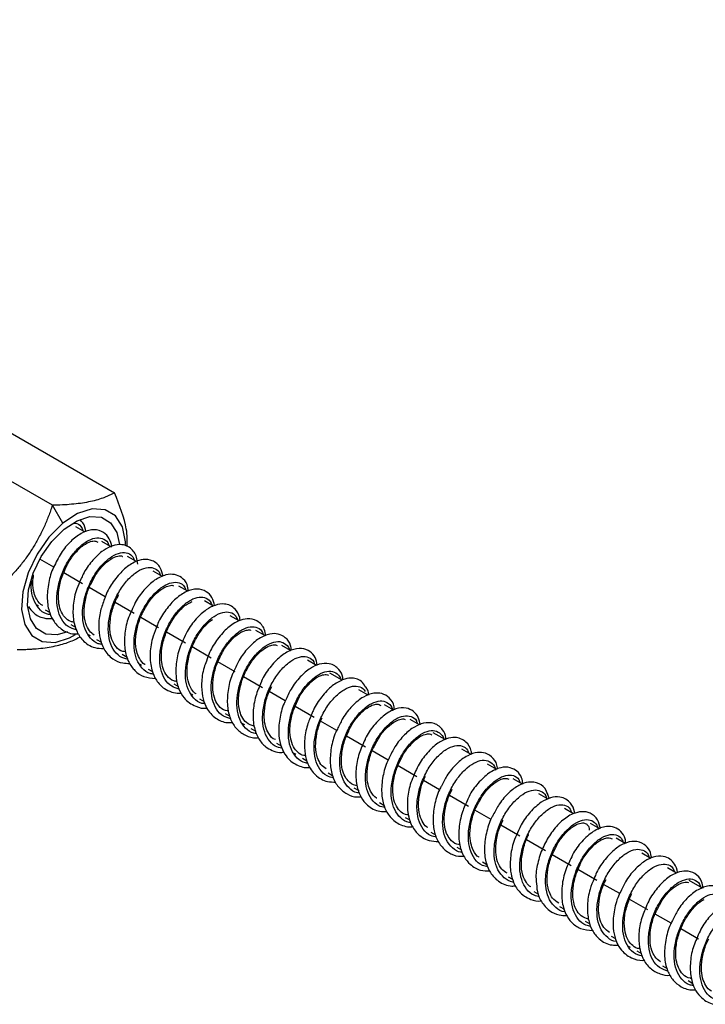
# Model space of a CAD drawing. Header units: millimetres. Extents: x 13 to 546, y 13 to 419.
# Tile 4 of 10: x 178 to 225, y 296 to 364. Entities that reach past the tile are written whole.
import ezdxf

# ---------------------------------------------------------------- set-up
doc = ezdxf.new("R2010")
doc.units = ezdxf.units.MM
doc.header["$LTSCALE"] = 2

msp = doc.modelspace()

# ---------------------------------------------------------------- linework, layer by layer
for p, q in [((127.717, 363.524), (184.103, 330.974)), ((179.835, 330.123), (123.449, 362.673)), ((180.551, 328.893), (179.835, 330.123)), ((182.093, 328.276), (181.451, 328.647)), ((183.827, 327.275), (183.218, 327.626)), ((185.613, 326.244), (184.986, 326.606)), ((179.92, 325.863), (178.963, 326.415)), ((181.907, 324.716), (180.606, 325.466)), ((187.398, 325.213), (186.754, 325.585)), ((183.462, 323.818), (182.359, 324.455)), ((189.147, 324.203), (188.522, 324.565)), ((178.757, 323.274), (178.883, 323.201)), ((185.443, 322.675), (184.141, 323.426)), ((190.91, 323.186), (190.289, 323.544)), ((179.335, 322.94), (179.637, 322.765)), ((187.133, 321.698), (185.909, 322.405)), ((192.667, 322.171), (192.057, 322.524)), ((181.103, 321.92), (181.42, 321.736)), ((182.295, 321.231), (182.418, 321.16)), ((188.978, 320.634), (187.674, 321.386)), ((194.472, 321.13), (193.825, 321.503)), ((182.87, 320.899), (183.195, 320.711)), ((190.746, 319.613), (189.43, 320.373)), ((196.206, 320.129), (195.593, 320.483)), ((184.638, 319.879), (184.977, 319.683)), ((185.832, 319.189), (185.954, 319.119)), ((192.388, 318.665), (191.206, 319.347)), ((197.988, 319.1), (197.361, 319.462)), ((186.406, 318.858), (186.72, 318.677)), ((199.742, 318.087), (198.906, 318.57)), ((188.174, 317.838), (188.488, 317.656)), ((194.281, 317.572), (192.966, 318.331)), ((189.368, 317.148), (189.489, 317.078)), ((195.841, 316.671), (194.734, 317.311)), ((201.541, 317.049), (200.896, 317.421)), ((189.941, 316.817), (190.266, 316.63)), ((203.297, 316.035), (202.664, 316.401)), ((191.709, 315.797), (192.035, 315.608)), ((197.817, 315.531), (196.52, 316.28)), ((192.904, 315.107), (193.025, 315.037)), ((199.374, 314.632), (198.269, 315.27)), ((205.066, 315.014), (204.432, 315.38)), ((193.477, 314.776), (193.806, 314.586)), ((206.821, 314.001), (206.013, 314.467)), ((195.245, 313.756), (195.555, 313.577)), ((201.352, 313.49), (200.037, 314.249)), ((196.439, 313.066), (196.561, 312.996)), ((202.905, 312.594), (201.805, 313.229)), ((208.604, 312.971), (207.967, 313.339)), ((197.012, 312.735), (197.328, 312.553)), ((210.383, 311.944), (209.735, 312.318)), ((198.78, 311.714), (199.086, 311.538)), ((204.888, 311.449), (203.587, 312.2)), ((206.436, 310.556), (205.34, 311.188)), ((212.139, 310.931), (211.503, 311.298)), ((200.548, 310.694), (200.887, 310.498)), ((213.898, 309.915), (213.27, 310.277)), ((202.316, 309.673), (202.618, 309.499)), ((208.424, 309.408), (207.119, 310.161)), ((209.979, 308.51), (208.876, 309.147)), ((215.653, 308.902), (215.038, 309.257)), ((204.083, 308.653), (204.389, 308.476)), ((217.46, 307.859), (216.806, 308.236)), ((205.851, 307.632), (206.159, 307.455)), ((211.959, 307.367), (210.651, 308.122)), ((213.727, 306.346), (212.411, 307.106)), ((219.193, 306.859), (218.574, 307.216)), ((207.619, 306.612), (207.958, 306.416)), ((220.967, 305.834), (220.341, 306.195)), ((209.387, 305.591), (209.689, 305.417)), ((215.495, 305.326), (214.186, 306.081)), ((217.262, 304.305), (215.947, 305.065)), ((222.728, 304.818), (222.109, 305.175)), ((211.155, 304.571), (211.463, 304.393)), ((224.525, 303.78), (223.599, 304.315)), ((212.922, 303.55), (213.253, 303.359)), ((218.822, 303.405), (217.717, 304.043)), ((220.746, 302.294), (219.482, 303.024)), ((214.69, 302.53), (215.032, 302.332)), ((216.458, 301.509), (216.78, 301.324)), ((222.352, 301.367), (221.253, 302.002)), ((224.232, 300.282), (223.018, 300.983)), ((218.226, 300.489), (218.525, 300.316)), ((219.413, 299.804), (219.542, 299.729)), ((219.993, 299.468), (220.321, 299.279)), ((221.761, 298.448), (222.083, 298.262)), ((223.529, 297.427), (223.86, 297.236))]:
    msp.add_line(p, q)
at = {"flags": 128}
for points in [[(184.862, 327.413), (184.856, 327.603), (184.646, 328.633), (184.164, 329.39), (183.45, 329.814), (182.56, 329.871), (181.567, 329.555), (180.551, 328.893)], [(180.636, 328.477), (181.534, 329.062), (182.413, 329.342), (183.2, 329.292), (183.833, 328.916), (184.259, 328.246), (184.438, 327.432)], [(180.551, 328.893), (179.595, 327.938), (178.776, 326.767), (178.16, 325.476), (177.798, 324.168), (177.718, 322.951), (177.928, 321.921), (178.409, 321.164), (179.124, 320.74), (180.014, 320.683), (181.007, 320.999), (181.421, 321.228)], [(180.87, 321.415), (180.161, 321.213), (179.373, 321.263), (178.741, 321.638), (178.315, 322.308), (178.13, 323.219), (178.2, 324.296), (178.52, 325.453), (179.065, 326.596), (179.79, 327.632), (180.636, 328.477)]]:
    msp.add_lwpolyline(points, dxfattribs=at)
for points, knots in [([(184.103, 330.974), (184.039, 330.941), (183.915, 330.875), (183.718, 330.783), (183.515, 330.697), (183.229, 330.589), (182.843, 330.465), (182.327, 330.344), (181.763, 330.249), (181.157, 330.184), (180.513, 330.14), (180.064, 330.129), (179.835, 330.123)], [0, 0, 0, 0, 0.064443, 0.127305, 0.188926, 0.249698, 0.375404, 0.499071, 0.623482, 0.74971, 0.872299, 1, 1, 1, 1]), ([(184.98, 327.277), (184.983, 327.67), (184.991, 328.728), (184.446, 330.107), (184.103, 330.974)], [0, 0, 0, 0, 0.370709, 1, 1, 1, 1]), ([(179.835, 330.123), (179.791, 329.995), (179.704, 329.741), (179.565, 329.366), (179.419, 329.002), (179.209, 328.518), (178.92, 327.922), (178.52, 327.226), (178.074, 326.556), (177.583, 325.921), (177.055, 325.309), (176.682, 324.926), (176.491, 324.731)], [0, 0, 0, 0, 0.064443, 0.127305, 0.188926, 0.249698, 0.375404, 0.499071, 0.623482, 0.74971, 0.872299, 1, 1, 1, 1]), ([(181.338, 328.888), (181.355, 328.889), (181.548, 328.906), (181.78, 328.738), (181.89, 328.47), (181.932, 328.369)], [0, 0, 0, 0, 0.055878, 0.643091, 1, 1, 1, 1]), ([(182.133, 328.29), (182.092, 328.514), (182.031, 328.848), (181.799, 329.048), (181.723, 329.113)], [0, 0, 0, 0, 0.673511, 1, 1, 1, 1]), ([(183.89, 327.414), (183.829, 327.597), (183.701, 327.984), (183.201, 328.397), (182.519, 328.48), (181.792, 328.218), (181.073, 327.663), (180.403, 326.861), (180.077, 326.188), (179.916, 325.856)], [0, 0, 0, 0, 0.117823, 0.249462, 0.398316, 0.544732, 0.695456, 0.850053, 1, 1, 1, 1]), ([(181.472, 321.551), (181.279, 321.612), (180.869, 321.743), (180.427, 322.267), (180.161, 322.996), (180.108, 323.882), (180.27, 324.838), (180.617, 325.781), (181.115, 326.629), (181.703, 327.305), (182.323, 327.751), (182.91, 327.936), (183.382, 327.823), (183.662, 327.601), (183.712, 327.37), (183.719, 327.337)], [0, 0, 0, 0, 0.074238, 0.157505, 0.240019, 0.32323, 0.405808, 0.488953, 0.571605, 0.654676, 0.737411, 0.820397, 0.903224, 0.986118, 1, 1, 1, 1]), ([(180.717, 325.715), (180.769, 325.839), (180.942, 326.254), (181.391, 326.857), (181.95, 327.401), (182.452, 327.647), (182.79, 327.683), (182.9, 327.613), (182.96, 327.574)], [0, 0, 0, 0, 0.082702, 0.276976, 0.485035, 0.673259, 0.820971, 1, 1, 1, 1]), ([(185.696, 326.068), (185.677, 326.237), (185.628, 326.677), (185.298, 327.147), (184.83, 327.386), (184.363, 327.438), (183.829, 327.312), (183.186, 326.945), (182.533, 326.294), (182.029, 325.608), (181.843, 325.15), (181.796, 325.034)], [0, 0, 0, 0, 0.094177, 0.245266, 0.338378, 0.417677, 0.532756, 0.655714, 0.80504, 0.95068, 1, 1, 1, 1]), ([(183.902, 327.232), (183.907, 327.293), (183.913, 327.36), (183.891, 327.41), (183.89, 327.414)], [0, 0, 0, 0, 0.92374, 1, 1, 1, 1]), ([(183.258, 320.549), (183.166, 320.56), (182.841, 320.6), (182.417, 320.952), (182.038, 321.569), (181.878, 322.389), (181.926, 323.317), (182.185, 324.278), (182.606, 325.185), (183.159, 325.958), (183.766, 326.531), (184.384, 326.854), (184.917, 326.895), (185.31, 326.715), (185.424, 326.437), (185.469, 326.327)], [0, 0, 0, 0, 0.0330054, 0.1156381, 0.1991412, 0.2817308, 0.3652704, 0.4478267, 0.5313935, 0.6139262, 0.6975109, 0.7800298, 0.863623, 0.9461378, 1, 1, 1, 1]), ([(182.485, 324.725), (182.61, 324.969), (182.879, 325.494), (183.424, 326.125), (183.981, 326.542), (184.412, 326.659), (184.588, 326.647), (184.64, 326.607), (184.645, 326.604)], [0, 0, 0, 0, 0.18604, 0.39954, 0.624124, 0.829244, 0.984264, 1, 1, 1, 1]), ([(179.916, 325.856), (179.915, 325.854), (179.744, 325.532), (179.552, 324.77), (179.43, 323.685), (179.586, 322.775), (179.942, 322.043), (180.535, 321.481), (181.169, 321.232), (181.574, 321.281), (181.629, 321.288)], [0, 0, 0, 0, 0.00092, 0.162181, 0.335059, 0.502288, 0.625032, 0.779925, 0.970017, 1, 1, 1, 1]), ([(187.442, 325.235), (187.394, 325.441), (187.315, 325.78), (187.022, 326.124), (186.63, 326.369), (186.084, 326.429), (185.415, 326.219), (184.694, 325.716), (184.02, 324.903), (183.577, 324.187), (183.441, 323.759), (183.415, 323.678)], [0, 0, 0, 0, 0.118945, 0.195382, 0.273638, 0.398531, 0.520738, 0.674498, 0.824621, 0.966631, 1, 1, 1, 1]), ([(185.029, 319.506), (184.836, 319.564), (184.425, 319.688), (183.978, 320.2), (183.703, 320.922), (183.642, 321.804), (183.795, 322.758), (184.135, 323.704), (184.628, 324.557), (185.214, 325.241), (185.834, 325.697), (186.424, 325.893), (186.901, 325.792), (187.189, 325.572), (187.242, 325.337), (187.251, 325.298)], [0, 0, 0, 0, 0.073371, 0.156437, 0.238852, 0.321854, 0.40434, 0.487269, 0.569837, 0.652684, 0.735342, 0.818098, 0.900853, 0.983512, 1, 1, 1, 1]), ([(179.183, 323.222), (179.181, 323.222), (178.988, 323.281), (178.779, 323.575), (178.541, 324.119), (178.444, 324.711), (178.514, 325.164), (178.542, 325.348)], [0, 0, 0, 0, 0.002846, 0.331146, 0.549244, 0.81732, 1, 1, 1, 1]), ([(181.324, 322.08), (181.248, 322.092), (180.989, 322.134), (180.671, 322.387), (180.379, 322.857), (180.233, 323.514), (180.251, 324.314), (180.423, 325.101), (180.639, 325.552), (180.717, 325.715)], [0, 0, 0, 0, 0.07164, 0.24209, 0.407382, 0.551077, 0.719635, 0.898567, 1, 1, 1, 1]), ([(189.183, 324.204), (189.161, 324.367), (189.108, 324.754), (188.757, 325.161), (188.22, 325.4), (187.585, 325.361), (186.855, 325.016), (186.13, 324.33), (185.581, 323.593), (185.365, 323.075), (185.29, 322.893)], [0, 0, 0, 0, 0.09293, 0.220981, 0.332082, 0.457624, 0.616726, 0.774233, 0.920924, 1, 1, 1, 1]), ([(179.707, 322.594), (179.611, 322.607), (179.285, 322.652), (178.861, 323.013), (178.498, 323.642), (178.346, 324.32), (178.389, 324.785), (178.404, 324.941)], [0, 0, 0, 0, 0.105654, 0.360262, 0.617302, 0.871753, 1, 1, 1, 1]), ([(181.796, 325.034), (181.693, 324.813), (181.426, 324.241), (181.227, 323.24), (181.244, 322.269), (181.467, 321.455), (181.921, 320.747), (182.605, 320.298), (183.159, 320.273), (183.368, 320.264)], [0, 0, 0, 0, 0.1041921, 0.269508, 0.4353899, 0.5550964, 0.6999031, 0.8861477, 1, 1, 1, 1]), ([(182.707, 321.186), (182.593, 321.274), (182.352, 321.458), (182.088, 321.998), (181.974, 322.775), (182.098, 323.701), (182.295, 324.388), (182.468, 324.693), (182.485, 324.725)], [0, 0, 0, 0, 0.163728, 0.345703, 0.557497, 0.76893, 0.976277, 1, 1, 1, 1]), ([(186.795, 318.506), (186.71, 318.515), (186.393, 318.55), (185.972, 318.891), (185.584, 319.499), (185.416, 320.312), (185.456, 321.237), (185.707, 322.199), (186.122, 323.11), (186.671, 323.89), (187.277, 324.471), (187.895, 324.805), (188.433, 324.858), (188.837, 324.683), (188.958, 324.4), (189.008, 324.284)], [0, 0, 0, 0, 0.029872, 0.112406, 0.195877, 0.278377, 0.361877, 0.444351, 0.527871, 0.610329, 0.693859, 0.776312, 0.859843, 0.9423, 1, 1, 1, 1]), ([(186.172, 322.957), (186.259, 323.12), (186.495, 323.564), (186.974, 324.092), (187.477, 324.469), (187.903, 324.611), (188.097, 324.634), (188.161, 324.574), (188.162, 324.573)], [0, 0, 0, 0, 0.137841, 0.376126, 0.591191, 0.765529, 0.996234, 1, 1, 1, 1]), ([(184.871, 320.049), (184.805, 320.053), (184.53, 320.069), (184.244, 320.315), (183.939, 320.765), (183.768, 321.408), (183.78, 322.261), (183.997, 323.18), (184.262, 323.722), (184.39, 323.981)], [0, 0, 0, 0, 0.055622, 0.231506, 0.351933, 0.504478, 0.681479, 0.847335, 1, 1, 1, 1]), ([(190.978, 323.221), (190.929, 323.415), (190.831, 323.802), (190.402, 324.239), (189.76, 324.413), (189.042, 324.228), (188.294, 323.73), (187.623, 322.958), (187.153, 322.226), (186.999, 321.766), (186.963, 321.659)], [0, 0, 0, 0, 0.115643, 0.231243, 0.367193, 0.512196, 0.659403, 0.809547, 0.955421, 1, 1, 1, 1]), ([(188.539, 317.479), (188.363, 317.53), (187.968, 317.643), (187.529, 318.135), (187.245, 318.849), (187.176, 319.725), (187.321, 320.679), (187.654, 321.627), (188.141, 322.484), (188.725, 323.177), (189.345, 323.643), (189.937, 323.848), (190.423, 323.764), (190.735, 323.512), (190.797, 323.226), (190.816, 323.138)], [0, 0, 0, 0, 0.065608, 0.147508, 0.228875, 0.310704, 0.39215, 0.4739, 0.555434, 0.637095, 0.718725, 0.80029, 0.882012, 0.963486, 1, 1, 1, 1]), ([(178.178, 323.162), (178.295, 323.008), (178.571, 322.642), (179.157, 322.327), (179.636, 322.324), (179.841, 322.322)], [0, 0, 0, 0, 0.292533, 0.695791, 1, 1, 1, 1]), ([(183.415, 323.678), (183.314, 323.407), (183.08, 322.784), (182.979, 321.83), (183.07, 320.938), (183.371, 320.143), (183.916, 319.548), (184.564, 319.248), (184.985, 319.248), (185.148, 319.248)], [0, 0, 0, 0, 0.1292931, 0.2976636, 0.4433421, 0.5840658, 0.7598585, 0.9069311, 1, 1, 1, 1]), ([(188.405, 317.997), (188.328, 318.008), (188.045, 318.05), (187.716, 318.327), (187.429, 318.836), (187.3, 319.505), (187.329, 320.31), (187.565, 321.215), (187.968, 322.089), (188.501, 322.829), (189.033, 323.326), (189.324, 323.445), (189.437, 323.492)], [0, 0, 0, 0, 0.045104, 0.166382, 0.271112, 0.359146, 0.466911, 0.579683, 0.690711, 0.803193, 0.923222, 1, 1, 1, 1]), ([(192.732, 322.187), (192.725, 322.263), (192.697, 322.578), (192.457, 322.951), (192.061, 323.245), (191.585, 323.366), (191.022, 323.28), (190.363, 322.939), (189.706, 322.335), (189.145, 321.599), (188.912, 321.057), (188.826, 320.857)], [0, 0, 0, 0, 0.042866, 0.178126, 0.26929, 0.355587, 0.487485, 0.610971, 0.761395, 0.911956, 1, 1, 1, 1]), ([(185.29, 322.893), (185.213, 322.733), (184.972, 322.23), (184.777, 321.297), (184.766, 320.237), (185.017, 319.359), (185.481, 318.711), (186.117, 318.279), (186.649, 318.233), (186.925, 318.209)], [0, 0, 0, 0, 0.076784, 0.24099, 0.409073, 0.569221, 0.70725, 0.847887, 1, 1, 1, 1]), ([(186.202, 319.173), (186.2, 319.174), (186.021, 319.236), (185.829, 319.534), (185.595, 320.084), (185.515, 320.822), (185.645, 321.721), (185.889, 322.485), (186.109, 322.853), (186.172, 322.957)], [0, 0, 0, 0, 0.002327, 0.203596, 0.342082, 0.525222, 0.729438, 0.923322, 1, 1, 1, 1]), ([(190.319, 316.465), (190.247, 316.472), (189.942, 316.502), (189.527, 316.831), (189.131, 317.428), (188.954, 318.236), (188.985, 319.158), (189.229, 320.12), (189.638, 321.034), (190.183, 321.821), (190.788, 322.412), (191.407, 322.755), (191.951, 322.822), (192.392, 322.629), (192.534, 322.302), (192.604, 322.141)], [0, 0, 0, 0, 0.024895, 0.105951, 0.187981, 0.26901, 0.351061, 0.432074, 0.514136, 0.595141, 0.677206, 0.758214, 0.840271, 0.921291, 1, 1, 1, 1]), ([(189.724, 317.141), (189.722, 317.142), (189.582, 317.201), (189.375, 317.479), (189.121, 318.038), (189.052, 318.849), (189.2, 319.776), (189.537, 320.691), (190.017, 321.487), (190.483, 322.04), (190.75, 322.203), (190.837, 322.257)], [0, 0, 0, 0, 0.0023072, 0.1160873, 0.2427954, 0.3818239, 0.5215804, 0.6603395, 0.7941252, 0.933017, 1, 1, 1, 1]), ([(194.504, 321.143), (194.477, 321.302), (194.428, 321.593), (194.201, 321.932), (193.828, 322.247), (193.263, 322.36), (192.586, 322.182), (191.882, 321.736), (191.191, 320.968), (190.673, 320.152), (190.489, 319.604), (190.422, 319.403)], [0, 0, 0, 0, 0.086057, 0.158436, 0.238702, 0.374952, 0.487297, 0.632076, 0.780959, 0.919687, 1, 1, 1, 1]), ([(192.075, 315.442), (191.907, 315.487), (191.518, 315.592), (191.081, 316.07), (190.787, 316.775), (190.71, 317.648), (190.846, 318.599), (191.174, 319.549), (191.655, 320.412), (192.237, 321.112), (192.855, 321.588), (193.451, 321.805), (193.938, 321.728), (194.241, 321.513), (194.302, 321.271), (194.315, 321.22)], [0, 0, 0, 0, 0.0633772, 0.14675, 0.2297052, 0.3129985, 0.3960417, 0.4792463, 0.5623868, 0.645494, 0.7287292, 0.8117421, 0.8950628, 0.9779908, 1, 1, 1, 1]), ([(186.963, 321.659), (186.87, 321.422), (186.635, 320.827), (186.507, 319.816), (186.609, 318.835), (186.954, 318.041), (187.447, 317.522), (188.012, 317.267), (188.415, 317.167), (188.647, 317.198), (188.697, 317.205)], [0, 0, 0, 0, 0.1128943, 0.2845588, 0.4633997, 0.6056201, 0.7630355, 0.8722152, 0.9724815, 1, 1, 1, 1]), ([(191.438, 319.83), (191.478, 319.918), (191.652, 320.297), (192.094, 320.841), (192.662, 321.35), (193.159, 321.549), (193.386, 321.561), (193.45, 321.518), (193.452, 321.517)], [0, 0, 0, 0, 0.0707629, 0.3075416, 0.5471938, 0.7799903, 0.9955161, 1, 1, 1, 1]), ([(196.251, 320.151), (196.241, 320.262), (196.208, 320.621), (195.893, 321.027), (195.358, 321.306), (194.728, 321.295), (194.02, 320.994), (193.286, 320.349), (192.679, 319.557), (192.42, 318.962), (192.308, 318.705)], [0, 0, 0, 0, 0.061076, 0.197538, 0.313723, 0.431458, 0.584408, 0.742161, 0.888425, 1, 1, 1, 1]), ([(177.415, 320.19), (177.531, 320.193), (177.761, 320.198), (178.094, 320.211), (178.414, 320.229), (178.834, 320.261), (179.338, 320.317), (179.901, 320.409), (180.419, 320.532), (180.883, 320.678), (181.308, 320.849), (181.556, 320.976), (181.683, 321.041)], [0, 0, 0, 0, 0.064443, 0.127305, 0.188926, 0.249698, 0.375404, 0.499071, 0.623482, 0.74971, 0.872299, 1, 1, 1, 1]), ([(188.826, 320.857), (188.76, 320.723), (188.526, 320.249), (188.322, 319.331), (188.295, 318.315), (188.494, 317.487), (188.907, 316.752), (189.592, 316.279), (190.196, 316.122), (190.477, 316.167), (190.478, 316.167)], [0, 0, 0, 0, 0.064393, 0.228361, 0.400531, 0.531859, 0.662539, 0.84938, 0.999634, 1, 1, 1, 1]), ([(193.872, 314.419), (193.803, 314.425), (193.5, 314.45), (193.082, 314.77), (192.678, 315.359), (192.493, 316.16), (192.516, 317.078), (192.751, 318.041), (193.154, 318.958), (193.695, 319.752), (194.299, 320.352), (194.917, 320.704), (195.473, 320.791), (195.895, 320.575), (196.122, 320.317), (196.144, 320.096), (196.144, 320.092)], [0, 0, 0, 0, 0.023768, 0.104492, 0.186227, 0.266932, 0.34868, 0.429376, 0.511128, 0.591825, 0.673571, 0.754279, 0.836011, 0.916738, 0.998446, 1, 1, 1, 1]), ([(193.155, 318.744), (193.301, 319), (193.602, 319.533), (194.143, 320.101), (194.645, 320.436), (195.056, 320.537), (195.226, 320.543), (195.289, 320.465), (195.289, 320.465)], [0, 0, 0, 0, 0.201, 0.417713, 0.606166, 0.775084, 0.999773, 1, 1, 1, 1]), ([(191.949, 315.97), (191.873, 315.975), (191.586, 315.993), (191.288, 316.257), (190.978, 316.75), (190.826, 317.442), (190.876, 318.324), (191.095, 319.17), (191.338, 319.637), (191.438, 319.83)], [0, 0, 0, 0, 0.065194, 0.244973, 0.374153, 0.540449, 0.717108, 0.882997, 1, 1, 1, 1]), ([(198.04, 319.124), (198.001, 319.307), (197.921, 319.68), (197.539, 320.107), (196.937, 320.327), (196.231, 320.198), (195.465, 319.739), (194.779, 318.981), (194.33, 318.346), (194.19, 317.977), (194.183, 317.956)], [0, 0, 0, 0, 0.113379, 0.23021, 0.363739, 0.516796, 0.676672, 0.836417, 0.990904, 1, 1, 1, 1]), ([(195.614, 313.403), (195.453, 313.444), (195.07, 313.541), (194.632, 314.005), (194.33, 314.702), (194.245, 315.57), (194.372, 316.52), (194.693, 317.471), (195.168, 318.339), (195.748, 319.047), (196.366, 319.533), (196.965, 319.761), (197.456, 319.696), (197.768, 319.483), (197.833, 319.237), (197.848, 319.181)], [0, 0, 0, 0, 0.060443, 0.143768, 0.226813, 0.31005, 0.393192, 0.476333, 0.55957, 0.642616, 0.72594, 0.808899, 0.892301, 0.975183, 1, 1, 1, 1]), ([(190.422, 319.403), (190.362, 319.254), (190.164, 318.753), (190.058, 317.906), (190.111, 317.009), (190.374, 316.181), (190.91, 315.508), (191.607, 315.162), (192.07, 315.167), (192.233, 315.169)], [0, 0, 0, 0, 0.073966, 0.248516, 0.401231, 0.536868, 0.728634, 0.904583, 1, 1, 1, 1]), ([(199.804, 318.116), (199.801, 318.171), (199.783, 318.448), (199.584, 318.783), (199.247, 319.098), (198.781, 319.281), (198.198, 319.235), (197.52, 318.915), (196.857, 318.344), (196.245, 317.567), (195.969, 316.953), (195.846, 316.681)], [0, 0, 0, 0, 0.0304, 0.152851, 0.234427, 0.320881, 0.462549, 0.585275, 0.731242, 0.881029, 1, 1, 1, 1]), ([(192.308, 318.705), (192.267, 318.623), (192.059, 318.204), (191.872, 317.36), (191.822, 316.306), (192.034, 315.401), (192.466, 314.705), (193.087, 314.272), (193.624, 314.089), (193.94, 314.137), (193.982, 314.143)], [0, 0, 0, 0, 0.0404582, 0.2072184, 0.374956, 0.5361746, 0.6844643, 0.8272456, 0.977099, 1, 1, 1, 1]), ([(193.704, 314.92), (193.514, 314.982), (193.166, 315.097), (192.844, 315.534), (192.642, 316.122), (192.589, 316.897), (192.769, 317.81), (192.982, 318.464), (193.148, 318.733), (193.155, 318.744)], [0, 0, 0, 0, 0.1900169, 0.3485595, 0.4733008, 0.6459915, 0.8230016, 0.9924392, 1, 1, 1, 1]), ([(197.377, 312.379), (197.327, 312.383), (197.043, 312.404), (196.639, 312.712), (196.225, 313.289), (196.032, 314.084), (196.046, 314.999), (196.274, 315.961), (196.67, 316.882), (197.207, 317.682), (197.809, 318.291), (198.428, 318.654), (198.988, 318.751), (199.416, 318.547), (199.65, 318.289), (199.675, 318.061), (199.676, 318.049)], [0, 0, 0, 0, 0.017097, 0.098104, 0.180154, 0.261151, 0.343206, 0.424202, 0.506253, 0.587258, 0.669296, 0.75032, 0.832335, 0.913387, 0.995371, 1, 1, 1, 1]), ([(196.695, 316.709), (196.701, 316.725), (196.822, 317.026), (197.202, 317.54), (197.756, 318.14), (198.289, 318.444), (198.652, 318.5), (198.766, 318.45), (198.818, 318.427)], [0, 0, 0, 0, 0.011145, 0.221534, 0.444259, 0.66874, 0.84861, 1, 1, 1, 1]), ([(194.183, 317.956), (194.047, 317.637), (193.761, 316.968), (193.581, 315.868), (193.655, 314.852), (193.972, 314.048), (194.421, 313.529), (194.926, 313.241), (195.356, 313.098), (195.65, 313.128), (195.754, 313.138)], [0, 0, 0, 0, 0.145555, 0.305359, 0.476441, 0.619163, 0.753588, 0.846681, 0.945468, 1, 1, 1, 1]), ([(201.34, 317.639), (201.264, 317.775), (201.116, 318.035), (200.728, 318.197), (200.289, 318.254), (199.733, 318.131), (199.04, 317.726), (198.348, 316.992), (197.863, 316.295), (197.702, 315.865), (197.67, 315.78)], [0, 0, 0, 0, 0.11001, 0.211052, 0.296068, 0.432029, 0.60179, 0.786647, 0.957861, 1, 1, 1, 1]), ([(199.158, 311.362), (199.002, 311.399), (198.623, 311.489), (198.184, 311.941), (197.874, 312.629), (197.78, 313.492), (197.898, 314.44), (198.213, 315.393), (198.682, 316.266), (199.26, 316.982), (199.876, 317.477), (200.479, 317.718), (200.969, 317.656), (201.265, 317.494), (201.325, 317.309), (201.327, 317.303)], [0, 0, 0, 0, 0.059571, 0.144915, 0.230128, 0.315375, 0.400688, 0.485835, 0.571239, 0.656296, 0.741781, 0.826758, 0.912315, 0.997221, 1, 1, 1, 1]), ([(195.158, 314), (195.157, 314.001), (194.953, 314.056), (194.717, 314.345), (194.462, 314.883), (194.362, 315.566), (194.433, 316.387), (194.634, 317.14), (194.844, 317.534), (194.906, 317.652)], [0, 0, 0, 0, 0.000526, 0.221174, 0.381224, 0.534587, 0.724731, 0.917669, 1, 1, 1, 1]), ([(203.334, 316.055), (203.331, 316.127), (203.314, 316.464), (203.032, 316.882), (202.5, 317.21), (201.871, 317.226), (201.182, 316.966), (200.445, 316.362), (199.834, 315.606), (199.569, 315.037), (199.461, 314.805)], [0, 0, 0, 0, 0.0395785, 0.1859969, 0.3139041, 0.4306732, 0.5806897, 0.7439739, 0.8955299, 1, 1, 1, 1]), ([(201.575, 317.062), (201.564, 317.183), (201.544, 317.416), (201.406, 317.567), (201.34, 317.639)], [0, 0, 0, 0, 0.519463, 1, 1, 1, 1]), ([(195.846, 316.681), (195.815, 316.62), (195.615, 316.226), (195.417, 315.383), (195.354, 314.338), (195.534, 313.489), (195.919, 312.75), (196.57, 312.231), (197.202, 312.044), (197.532, 312.09), (197.557, 312.094)], [0, 0, 0, 0, 0.03024, 0.194534, 0.370658, 0.514072, 0.637772, 0.821081, 0.986286, 1, 1, 1, 1]), ([(197.233, 312.895), (197.193, 312.898), (196.982, 312.909), (196.703, 313.101), (196.371, 313.487), (196.165, 314.118), (196.137, 314.944), (196.312, 315.86), (196.57, 316.432), (196.695, 316.709)], [0, 0, 0, 0, 0.03436, 0.180756, 0.330942, 0.490998, 0.661698, 0.835779, 1, 1, 1, 1]), ([(200.947, 310.331), (200.894, 310.334), (200.605, 310.351), (200.194, 310.652), (199.773, 311.22), (199.571, 312.009), (199.577, 312.92), (199.797, 313.882), (200.187, 314.806), (200.72, 315.612), (201.32, 316.23), (201.94, 316.603), (202.503, 316.712), (202.939, 316.52), (203.18, 316.256), (203.207, 316.015), (203.21, 315.988)], [0, 0, 0, 0, 0.017878, 0.098375, 0.179922, 0.260416, 0.34196, 0.422462, 0.503995, 0.584513, 0.666025, 0.746569, 0.828052, 0.908632, 0.990077, 1, 1, 1, 1]), ([(200.239, 314.675), (200.253, 314.71), (200.389, 315.036), (200.78, 315.556), (201.311, 316.106), (201.814, 316.393), (202.201, 316.47), (202.332, 316.393), (202.403, 316.351)], [0, 0, 0, 0, 0.023998, 0.226934, 0.432627, 0.609833, 0.785657, 1, 1, 1, 1]), ([(197.67, 315.78), (197.559, 315.523), (197.296, 314.918), (197.133, 313.945), (197.165, 313.048), (197.387, 312.231), (197.874, 311.51), (198.593, 311.094), (199.121, 311.083), (199.314, 311.08)], [0, 0, 0, 0, 0.119761, 0.281928, 0.426858, 0.54386, 0.712626, 0.894643, 1, 1, 1, 1]), ([(205.103, 315.029), (205.073, 315.199), (205.011, 315.562), (204.667, 315.975), (204.107, 316.231), (203.42, 316.16), (202.644, 315.747), (201.935, 315.007), (201.473, 314.391), (201.328, 314.031), (201.323, 314.019)], [0, 0, 0, 0, 0.104794, 0.223428, 0.349421, 0.501477, 0.670109, 0.835671, 0.994224, 1, 1, 1, 1]), ([(202.689, 309.324), (202.543, 309.357), (202.172, 309.439), (201.737, 309.877), (201.417, 310.557), (201.315, 311.415), (201.425, 312.361), (201.733, 313.315), (202.196, 314.193), (202.771, 314.916), (203.387, 315.422), (203.991, 315.671), (204.492, 315.629), (204.82, 315.422), (204.894, 315.17), (204.914, 315.101)], [0, 0, 0, 0, 0.0542317, 0.1374546, 0.2207096, 0.3038344, 0.3871796, 0.4702147, 0.553641, 0.636596, 0.7200943, 0.8029787, 0.8865398, 0.9693634, 1, 1, 1, 1]), ([(198.658, 311.98), (198.528, 312.073), (198.281, 312.248), (198.012, 312.779), (197.886, 313.512), (197.985, 314.413), (198.173, 315.11), (198.349, 315.437), (198.381, 315.495)], [0, 0, 0, 0, 0.180719, 0.34303, 0.551107, 0.759245, 0.95714, 1, 1, 1, 1]), ([(201.971, 313.567), (202.077, 313.777), (202.331, 314.279), (202.857, 314.888), (203.398, 315.296), (203.84, 315.429), (204.023, 315.444), (204.083, 315.385), (204.084, 315.384)], [0, 0, 0, 0, 0.163539, 0.391746, 0.617986, 0.791786, 0.996523, 1, 1, 1, 1]), ([(206.881, 314.033), (206.879, 314.068), (206.87, 314.32), (206.7, 314.623), (206.413, 314.948), (205.974, 315.18), (205.38, 315.185), (204.685, 314.893), (204.011, 314.348), (203.394, 313.604), (203.105, 313.001), (202.98, 312.738)], [0, 0, 0, 0, 0.019632, 0.139152, 0.213977, 0.298989, 0.451129, 0.580673, 0.727188, 0.881236, 1, 1, 1, 1]), ([(199.461, 314.805), (199.409, 314.706), (199.182, 314.277), (198.967, 313.42), (198.885, 312.371), (199.058, 311.448), (199.455, 310.715), (200.055, 310.238), (200.612, 310.026), (200.956, 310.064), (201.039, 310.073)], [0, 0, 0, 0, 0.0484363, 0.2104176, 0.371698, 0.524787, 0.6734114, 0.8163015, 0.9557277, 1, 1, 1, 1]), ([(200.761, 310.851), (200.734, 310.852), (200.477, 310.865), (200.186, 311.094), (199.869, 311.538), (199.69, 312.16), (199.677, 312.974), (199.869, 313.883), (200.122, 314.425), (200.239, 314.675)], [0, 0, 0, 0, 0.02343, 0.220211, 0.360223, 0.496253, 0.676334, 0.851032, 1, 1, 1, 1]), ([(204.465, 308.288), (204.427, 308.29), (204.153, 308.304), (203.75, 308.594), (203.321, 309.151), (203.111, 309.933), (203.108, 310.841), (203.32, 311.803), (203.704, 312.73), (204.232, 313.542), (204.831, 314.169), (205.451, 314.553), (206.017, 314.672), (206.459, 314.492), (206.707, 314.231), (206.737, 313.988), (206.741, 313.958)], [0, 0, 0, 0, 0.012825, 0.093605, 0.17544, 0.256226, 0.338051, 0.418852, 0.500658, 0.581484, 0.663262, 0.744121, 0.825862, 0.906766, 0.98846, 1, 1, 1, 1]), ([(203.798, 312.673), (203.82, 312.723), (203.965, 313.058), (204.374, 313.586), (204.932, 314.137), (205.44, 314.385), (205.761, 314.413), (205.864, 314.354), (205.914, 314.326)], [0, 0, 0, 0, 0.036602, 0.244966, 0.467505, 0.681302, 0.845484, 1, 1, 1, 1]), ([(201.323, 314.019), (201.176, 313.694), (200.874, 313.029), (200.661, 311.922), (200.703, 310.879), (200.993, 310.05), (201.52, 309.401), (202.152, 309.033), (202.654, 309.058), (202.816, 309.065)], [0, 0, 0, 0, 0.146866, 0.301325, 0.468905, 0.617067, 0.741358, 0.91679, 1, 1, 1, 1]), ([(208.648, 312.985), (208.64, 313.064), (208.605, 313.405), (208.345, 313.802), (207.916, 314.084), (207.45, 314.178), (206.885, 314.08), (206.197, 313.708), (205.501, 313.017), (204.963, 312.263), (204.766, 311.756), (204.704, 311.598)], [0, 0, 0, 0, 0.043669, 0.190202, 0.282383, 0.364265, 0.484839, 0.622868, 0.783405, 0.932368, 1, 1, 1, 1]), ([(206.243, 307.28), (206.099, 307.309), (205.728, 307.386), (205.289, 307.813), (204.961, 308.485), (204.851, 309.337), (204.952, 310.281), (205.253, 311.237), (205.711, 312.119), (206.283, 312.85), (206.897, 313.365), (207.504, 313.625), (208.01, 313.595), (208.346, 313.392), (208.425, 313.135), (208.448, 313.061)], [0, 0, 0, 0, 0.053134, 0.136113, 0.219282, 0.30217, 0.385422, 0.468229, 0.551553, 0.634288, 0.717677, 0.80035, 0.883794, 0.966413, 1, 1, 1, 1]), ([(202.125, 309.98), (202.122, 309.982), (201.925, 310.052), (201.72, 310.37), (201.503, 310.931), (201.43, 311.625), (201.541, 312.466), (201.746, 313.169), (201.934, 313.502), (201.971, 313.567)], [0, 0, 0, 0, 0.003708, 0.233495, 0.380835, 0.547571, 0.750208, 0.951581, 1, 1, 1, 1]), ([(210.422, 311.962), (210.422, 311.994), (210.417, 312.3), (210.169, 312.724), (209.649, 313.109), (209.014, 313.154), (208.34, 312.93), (207.606, 312.372), (206.972, 311.624), (206.688, 311.047), (206.57, 310.808)], [0, 0, 0, 0, 0.0172814, 0.1676369, 0.3072703, 0.4250261, 0.5685513, 0.7342717, 0.8896251, 1, 1, 1, 1]), ([(202.98, 312.738), (202.944, 312.672), (202.734, 312.281), (202.514, 311.44), (202.416, 310.37), (202.575, 309.495), (202.933, 308.752), (203.546, 308.194), (204.194, 307.967), (204.572, 308.012), (204.621, 308.018)], [0, 0, 0, 0, 0.032674, 0.191786, 0.363257, 0.513802, 0.630837, 0.799566, 0.973591, 1, 1, 1, 1]), ([(204.308, 308.817), (204.235, 308.826), (203.996, 308.856), (203.694, 309.085), (203.383, 309.525), (203.215, 310.197), (203.228, 311.037), (203.428, 311.913), (203.683, 312.437), (203.798, 312.673)], [0, 0, 0, 0, 0.063641, 0.210407, 0.365099, 0.520383, 0.687388, 0.859291, 1, 1, 1, 1]), ([(208.024, 306.241), (207.987, 306.243), (207.712, 306.253), (207.307, 306.534), (206.87, 307.082), (206.651, 307.858), (206.639, 308.762), (206.843, 309.723), (207.221, 310.653), (207.745, 311.472), (208.342, 312.107), (208.962, 312.501), (209.532, 312.631), (209.981, 312.464), (210.237, 312.197), (210.271, 311.94), (210.277, 311.895)], [0, 0, 0, 0, 0.0124062, 0.0927527, 0.1741369, 0.2544969, 0.3358637, 0.4162466, 0.4975869, 0.5780023, 0.6593071, 0.7397644, 0.8210246, 0.9015333, 0.9827399, 1, 1, 1, 1]), ([(204.704, 311.598), (204.622, 311.417), (204.385, 310.893), (204.216, 309.986), (204.222, 309.08), (204.41, 308.28), (204.76, 307.669), (205.24, 307.265), (205.757, 307.02), (206.155, 307.001), (206.382, 306.989)], [0, 0, 0, 0, 0.086484, 0.2501747, 0.4021761, 0.515547, 0.67258, 0.7796335, 0.8739708, 1, 1, 1, 1]), ([(212.167, 310.94), (212.147, 311.092), (212.1, 311.447), (211.789, 311.846), (211.268, 312.126), (210.606, 312.111), (209.831, 311.752), (209.09, 311.033), (208.585, 310.376), (208.414, 309.96), (208.388, 309.897)], [0, 0, 0, 0, 0.090635, 0.211603, 0.328202, 0.470896, 0.642782, 0.811139, 0.971201, 1, 1, 1, 1]), ([(209.766, 305.243), (209.634, 305.269), (209.275, 305.338), (208.842, 305.75), (208.505, 306.413), (208.387, 307.26), (208.479, 308.202), (208.773, 309.159), (209.225, 310.045), (209.795, 310.783), (210.408, 311.309), (211.016, 311.579), (211.527, 311.561), (211.872, 311.361), (211.957, 311.101), (211.983, 311.021)], [0, 0, 0, 0, 0.04828, 0.131342, 0.214741, 0.29772, 0.381193, 0.464098, 0.547638, 0.630479, 0.714075, 0.796862, 0.880505, 0.963247, 1, 1, 1, 1]), ([(205.637, 307.952), (205.637, 307.952), (205.5, 308), (205.309, 308.269), (205.044, 308.8), (204.957, 309.592), (205.098, 310.5), (205.294, 311.166), (205.464, 311.46), (205.482, 311.491)], [0, 0, 0, 0, 0.000224, 0.166364, 0.345807, 0.563539, 0.77251, 0.975601, 1, 1, 1, 1]), ([(209.048, 309.517), (209.183, 309.764), (209.477, 310.303), (210.031, 310.904), (210.557, 311.251), (210.987, 311.369), (211.126, 311.309), (211.206, 311.275)], [0, 0, 0, 0, 0.188471, 0.410472, 0.615779, 0.776756, 1, 1, 1, 1]), ([(213.874, 310.216), (213.843, 310.317), (213.745, 310.646), (213.289, 311.037), (212.595, 311.134), (211.883, 310.885), (211.191, 310.374), (210.567, 309.668), (210.263, 309.079), (210.132, 308.826)], [0, 0, 0, 0, 0.070493, 0.227404, 0.397513, 0.546109, 0.703842, 0.872746, 1, 1, 1, 1]), ([(206.57, 310.808), (206.523, 310.723), (206.296, 310.314), (206.066, 309.475), (205.953, 308.432), (206.088, 307.501), (206.448, 306.732), (207.024, 306.21), (207.613, 305.962), (207.991, 305.987), (208.117, 305.995)], [0, 0, 0, 0, 0.041526, 0.200607, 0.35896, 0.505797, 0.652185, 0.79976, 0.933468, 1, 1, 1, 1]), ([(207.833, 306.783), (207.766, 306.79), (207.484, 306.816), (207.192, 307.078), (206.898, 307.553), (206.743, 308.207), (206.772, 309.06), (206.98, 309.916), (207.219, 310.391), (207.315, 310.584)], [0, 0, 0, 0, 0.058615, 0.249138, 0.37682, 0.526551, 0.70971, 0.88243, 1, 1, 1, 1]), ([(211.537, 304.197), (211.517, 304.198), (211.258, 304.206), (210.864, 304.478), (210.419, 305.014), (210.191, 305.783), (210.171, 306.683), (210.367, 307.644), (210.738, 308.577), (211.257, 309.401), (211.853, 310.045), (212.473, 310.45), (213.047, 310.591), (213.499, 310.433), (213.756, 310.188), (213.793, 309.954), (213.797, 309.927)], [0, 0, 0, 0, 0.006862, 0.088227, 0.170617, 0.252003, 0.334369, 0.415786, 0.498117, 0.579575, 0.661862, 0.743371, 0.825605, 0.907174, 0.989347, 1, 1, 1, 1]), ([(213.965, 309.947), (213.965, 309.953), (213.965, 310.06), (213.918, 310.14), (213.874, 310.216)], [0, 0, 0, 0, 0.052318, 1, 1, 1, 1]), ([(208.388, 309.897), (208.252, 309.61), (207.95, 308.968), (207.73, 307.856), (207.775, 306.768), (208.079, 305.945), (208.572, 305.349), (209.171, 304.981), (209.672, 304.978), (209.883, 304.977)], [0, 0, 0, 0, 0.131743, 0.294815, 0.472571, 0.624062, 0.73889, 0.889521, 1, 1, 1, 1]), ([(215.724, 308.919), (215.722, 308.957), (215.703, 309.232), (215.506, 309.591), (215.139, 309.93), (214.656, 310.099), (214.065, 310.036), (213.375, 309.7), (212.683, 309.065), (212.138, 308.355), (211.933, 307.874), (211.876, 307.741)], [0, 0, 0, 0, 0.021255, 0.156626, 0.250904, 0.347242, 0.484288, 0.617648, 0.783327, 0.9402, 1, 1, 1, 1]), ([(209.168, 305.917), (209.165, 305.918), (208.978, 305.99), (208.781, 306.309), (208.564, 306.882), (208.498, 307.626), (208.647, 308.518), (208.86, 309.203), (209.034, 309.493), (209.048, 309.517)], [0, 0, 0, 0, 0.003091, 0.227043, 0.375238, 0.559211, 0.775167, 0.981236, 1, 1, 1, 1]), ([(213.314, 303.2), (213.186, 303.223), (212.83, 303.286), (212.395, 303.687), (212.05, 304.341), (211.923, 305.183), (212.007, 306.122), (212.294, 307.08), (212.74, 307.971), (213.306, 308.717), (213.918, 309.251), (214.529, 309.532), (215.045, 309.526), (215.398, 309.33), (215.488, 309.066), (215.518, 308.98)], [0, 0, 0, 0, 0.046476, 0.129352, 0.212697, 0.295498, 0.378911, 0.461646, 0.545117, 0.627796, 0.711316, 0.793949, 0.877508, 0.960105, 1, 1, 1, 1]), ([(217.494, 307.871), (217.446, 308.083), (217.343, 308.543), (216.847, 308.975), (216.214, 309.086), (215.552, 308.914), (214.825, 308.436), (214.128, 307.651), (213.563, 306.689), (213.189, 305.628), (213.025, 304.665), (213.095, 304.131), (213.122, 303.924)], [0, 0, 0, 0, 0.091698, 0.198116, 0.285816, 0.378999, 0.49447, 0.606658, 0.712521, 0.821556, 0.930988, 1, 1, 1, 1]), ([(210.132, 308.826), (210.092, 308.756), (209.87, 308.373), (209.625, 307.539), (209.482, 306.449), (209.609, 305.532), (209.935, 304.779), (210.503, 304.181), (211.159, 303.898), (211.594, 303.937), (211.683, 303.945)], [0, 0, 0, 0, 0.034429, 0.188173, 0.352256, 0.509531, 0.624528, 0.774628, 0.953912, 1, 1, 1, 1]), ([(211.092, 304.806), (210.958, 304.889), (210.688, 305.059), (210.413, 305.56), (210.274, 306.254), (210.324, 307.1), (210.518, 307.882), (210.737, 308.31), (210.811, 308.454)], [0, 0, 0, 0, 0.171416, 0.347611, 0.518133, 0.706685, 0.900769, 1, 1, 1, 1]), ([(215.084, 302.151), (215.069, 302.151), (214.815, 302.156), (214.421, 302.42), (213.968, 302.946), (213.732, 303.709), (213.703, 304.604), (213.891, 305.564), (214.256, 306.5), (214.77, 307.33), (215.364, 307.982), (215.985, 308.398), (216.561, 308.549), (217.021, 308.405), (217.292, 308.141), (217.334, 307.875), (217.343, 307.817)], [0, 0, 0, 0, 0.0050138, 0.0855574, 0.1670791, 0.247652, 0.329141, 0.4097528, 0.4912002, 0.5718603, 0.653257, 0.7339749, 0.8153119, 0.8960969, 0.9773653, 1, 1, 1, 1]), ([(214.359, 306.439), (214.419, 306.571), (214.611, 306.995), (215.067, 307.568), (215.609, 308.055), (216.104, 308.28), (216.427, 308.282), (216.581, 308.167), (216.713, 308.003), (216.726, 307.817), (216.728, 307.775)], [0, 0, 0, 0, 0.073246, 0.23519, 0.394131, 0.537886, 0.691004, 0.844021, 0.964688, 1, 1, 1, 1]), ([(211.876, 307.741), (211.777, 307.539), (211.508, 306.989), (211.293, 306.007), (211.283, 305.034), (211.479, 304.205), (211.902, 303.457), (212.602, 303.011), (213.173, 302.861), (213.423, 302.901), (213.427, 302.901)], [0, 0, 0, 0, 0.0952288, 0.2591209, 0.4216389, 0.5384373, 0.684188, 0.8678907, 0.9978922, 1, 1, 1, 1]), ([(219.235, 306.868), (219.227, 306.973), (219.203, 307.304), (218.938, 307.683), (218.468, 308.002), (217.842, 308.061), (217.095, 307.793), (216.315, 307.135), (215.721, 306.392), (215.485, 305.86), (215.406, 305.68)], [0, 0, 0, 0, 0.0590125, 0.186828, 0.2959832, 0.4207058, 0.5888813, 0.7602429, 0.9190486, 1, 1, 1, 1]), ([(212.713, 303.868), (212.712, 303.868), (212.583, 303.916), (212.39, 304.171), (212.116, 304.701), (212.024, 305.529), (212.186, 306.492), (212.396, 307.171), (212.565, 307.451), (212.571, 307.46)], [0, 0, 0, 0, 0.0010859, 0.1561193, 0.3366687, 0.5639739, 0.7812543, 0.9929352, 1, 1, 1, 1]), ([(216.841, 301.162), (216.725, 301.181), (216.379, 301.237), (215.949, 301.624), (215.595, 302.269), (215.46, 303.106), (215.535, 304.042), (215.815, 305.002), (216.254, 305.897), (216.818, 306.649), (217.429, 307.194), (218.041, 307.485), (218.562, 307.491), (218.925, 307.298), (219.02, 307.031), (219.053, 306.939)], [0, 0, 0, 0, 0.0422345, 0.1251335, 0.208622, 0.2914537, 0.3750019, 0.4577759, 0.5413747, 0.6241007, 0.7077406, 0.7904284, 0.8741002, 0.9567595, 1, 1, 1, 1]), ([(216.103, 305.415), (216.105, 305.42), (216.219, 305.72), (216.598, 306.253), (217.144, 306.865), (217.67, 307.186), (218.09, 307.289), (218.227, 307.214), (218.309, 307.17)], [0, 0, 0, 0, 0.003375, 0.204715, 0.420202, 0.609306, 0.767154, 1, 1, 1, 1]), ([(221.023, 305.86), (220.988, 306.028), (220.908, 306.407), (220.501, 306.871), (219.839, 307.068), (219.124, 306.888), (218.404, 306.43), (217.741, 305.697), (217.264, 304.987), (217.102, 304.536), (217.065, 304.433)], [0, 0, 0, 0, 0.099653, 0.224933, 0.374881, 0.515627, 0.656937, 0.808649, 0.956588, 1, 1, 1, 1]), ([(214.648, 302.755), (214.491, 302.852), (214.226, 303.018), (213.954, 303.519), (213.807, 304.186), (213.857, 305.058), (214.062, 305.864), (214.282, 306.291), (214.359, 306.439)], [0, 0, 0, 0, 0.19835, 0.335031, 0.509122, 0.710253, 0.898968, 1, 1, 1, 1]), ([(218.62, 300.105), (218.614, 300.105), (218.368, 300.107), (217.978, 300.363), (217.518, 300.878), (217.273, 301.634), (217.236, 302.525), (217.415, 303.485), (217.774, 304.423), (218.283, 305.259), (218.875, 305.919), (219.496, 306.345), (220.075, 306.507), (220.541, 306.375), (220.818, 306.116), (220.863, 305.85), (220.873, 305.79)], [0, 0, 0, 0, 0.002069, 0.082785, 0.164431, 0.245184, 0.326789, 0.407589, 0.489145, 0.570001, 0.651499, 0.732421, 0.813851, 0.894848, 0.976202, 1, 1, 1, 1]), ([(215.406, 305.68), (215.321, 305.513), (215.062, 305.005), (214.838, 304.038), (214.809, 302.931), (215.056, 302.04), (215.508, 301.392), (216.126, 300.942), (216.671, 300.892), (216.957, 300.866)], [0, 0, 0, 0, 0.0798901, 0.2429551, 0.4164209, 0.5806229, 0.7058381, 0.8454773, 1, 1, 1, 1]), ([(222.804, 304.858), (222.804, 304.858), (222.796, 305.086), (222.628, 305.419), (222.285, 305.809), (221.772, 306.018), (221.167, 305.962), (220.503, 305.649), (219.845, 305.082), (219.279, 304.38), (219.038, 303.856), (218.953, 303.67)], [0, 0, 0, 0, 0.0001584, 0.1286735, 0.2295729, 0.3385288, 0.4832582, 0.6061759, 0.7600964, 0.9148382, 1, 1, 1, 1]), ([(216.685, 301.653), (216.507, 301.71), (216.15, 301.825), (215.825, 302.26), (215.625, 302.856), (215.574, 303.609), (215.724, 304.527), (215.979, 305.125), (216.103, 305.415)], [0, 0, 0, 0, 0.179039, 0.358767, 0.482317, 0.647059, 0.829209, 1, 1, 1, 1]), ([(220.369, 299.122), (220.264, 299.138), (219.928, 299.188), (219.503, 299.562), (219.14, 300.198), (218.997, 301.029), (219.063, 301.963), (219.336, 302.923), (219.77, 303.822), (220.33, 304.582), (220.939, 305.136), (221.554, 305.437), (222.078, 305.455), (222.451, 305.267), (222.552, 304.996), (222.589, 304.898)], [0, 0, 0, 0, 0.038057, 0.120968, 0.204576, 0.287428, 0.371088, 0.45389, 0.537593, 0.620356, 0.704092, 0.786824, 0.870585, 0.953296, 1, 1, 1, 1]), ([(224.551, 303.789), (224.527, 303.946), (224.461, 304.368), (224.039, 304.832), (223.4, 305.01), (222.738, 304.877), (222.028, 304.467), (221.326, 303.727), (220.799, 302.944), (220.606, 302.414), (220.539, 302.228)], [0, 0, 0, 0, 0.0868702, 0.2345879, 0.363918, 0.4797653, 0.6289017, 0.7814923, 0.9232698, 1, 1, 1, 1]), ([(217.065, 304.433), (216.965, 304.194), (216.716, 303.598), (216.563, 302.581), (216.637, 301.61), (216.927, 300.834), (217.442, 300.199), (218.092, 299.843), (218.59, 299.866), (218.738, 299.872)], [0, 0, 0, 0, 0.1135282, 0.2825395, 0.4571181, 0.5879469, 0.7273895, 0.9190552, 1, 1, 1, 1]), ([(218.128, 300.739), (217.989, 300.835), (217.719, 301.022), (217.461, 301.552), (217.341, 302.253), (217.409, 303.097), (217.609, 303.858), (217.822, 304.261), (217.888, 304.385)], [0, 0, 0, 0, 0.184654, 0.35965, 0.526797, 0.717546, 0.912995, 1, 1, 1, 1]), ([(222.136, 298.071), (221.933, 298.139), (221.515, 298.28), (221.071, 298.82), (220.813, 299.557), (220.769, 300.447), (220.939, 301.405), (221.292, 302.346), (221.796, 303.188), (222.386, 303.856), (223.007, 304.292), (223.589, 304.465), (224.06, 304.345), (224.347, 304.085), (224.396, 303.81), (224.409, 303.74)], [0, 0, 0, 0, 0.077103, 0.158839, 0.239752, 0.321439, 0.402407, 0.484037, 0.565069, 0.646634, 0.72774, 0.809229, 0.890418, 0.971824, 1, 1, 1, 1]), ([(221.42, 302.339), (221.506, 302.519), (221.732, 302.989), (222.225, 303.58), (222.775, 304.035), (223.249, 304.205), (223.459, 304.213), (223.524, 304.16), (223.526, 304.158)], [0, 0, 0, 0, 0.137823, 0.360575, 0.576869, 0.780495, 0.990666, 1, 1, 1, 1]), ([(213.122, 303.924), (213.128, 303.828), (213.153, 303.432), (213.42, 302.823), (213.94, 302.222), (214.577, 301.907), (215.014, 301.904), (215.196, 301.902)], [0, 0, 0, 0, 0.079116, 0.323901, 0.593003, 0.830932, 1, 1, 1, 1]), ([(218.953, 303.67), (218.878, 303.528), (218.628, 303.05), (218.395, 302.122), (218.338, 301.101), (218.504, 300.256), (218.883, 299.494), (219.539, 298.974), (220.164, 298.786), (220.479, 298.826), (220.518, 298.831)], [0, 0, 0, 0, 0.067965, 0.228473, 0.395926, 0.522958, 0.651372, 0.834572, 0.979693, 1, 1, 1, 1]), ([(226.303, 302.796), (226.296, 302.895), (226.275, 303.234), (226, 303.614), (225.517, 303.927), (224.905, 303.973), (224.199, 303.722), (223.452, 303.121), (222.838, 302.374), (222.568, 301.804), (222.455, 301.567)], [0, 0, 0, 0, 0.055151, 0.188883, 0.299274, 0.419946, 0.578211, 0.740723, 0.891972, 1, 1, 1, 1]), ([(220.218, 299.619), (220.2, 299.62), (219.993, 299.621), (219.735, 299.798), (219.392, 300.155), (219.159, 300.759), (219.108, 301.606), (219.282, 302.56), (219.541, 303.142), (219.666, 303.423)], [0, 0, 0, 0, 0.014617, 0.173861, 0.306262, 0.468744, 0.655455, 0.833939, 1, 1, 1, 1]), ([(223.912, 297.079), (223.812, 297.092), (223.482, 297.137), (223.057, 297.501), (222.686, 298.127), (222.534, 298.952), (222.592, 299.883), (222.857, 300.844), (223.285, 301.747), (223.841, 302.514), (224.45, 303.077), (225.065, 303.389), (225.597, 303.422), (226.009, 303.207), (226.13, 302.883), (226.187, 302.731)], [0, 0, 0, 0, 0.034897, 0.115903, 0.197682, 0.278638, 0.360461, 0.441376, 0.523233, 0.604118, 0.686, 0.766862, 0.848761, 0.929611, 1, 1, 1, 1]), ([(223.749, 297.578), (223.73, 297.579), (223.486, 297.591), (223.18, 297.813), (222.856, 298.254), (222.678, 298.874), (222.652, 299.66), (222.847, 300.59), (223.219, 301.491), (223.721, 302.254), (224.221, 302.781), (224.51, 302.942), (224.619, 303.002)], [0, 0, 0, 0, 0.010613, 0.142339, 0.252341, 0.337385, 0.455442, 0.576858, 0.693167, 0.808756, 0.927882, 1, 1, 1, 1]), ([(228.084, 301.769), (228.061, 301.914), (228.007, 302.26), (227.669, 302.704), (227.062, 302.978), (226.351, 302.871), (225.615, 302.462), (224.929, 301.769), (224.393, 301.009), (224.187, 300.476), (224.116, 300.293)], [0, 0, 0, 0, 0.0829688, 0.198098, 0.3378945, 0.4817767, 0.6244454, 0.7747812, 0.9224064, 1, 1, 1, 1]), ([(220.539, 302.228), (220.47, 302.066), (220.253, 301.557), (220.115, 300.676), (220.147, 299.731), (220.396, 298.902), (220.879, 298.233), (221.553, 297.884), (222.045, 297.752), (222.288, 297.8), (222.296, 297.801)], [0, 0, 0, 0, 0.078389, 0.2475405, 0.4028191, 0.544133, 0.7108284, 0.8651313, 0.9955843, 1, 1, 1, 1]), ([(221.623, 298.722), (221.487, 298.823), (221.248, 299.003), (220.994, 299.524), (220.87, 300.227), (220.958, 301.12), (221.164, 301.87), (221.366, 302.239), (221.42, 302.339)], [0, 0, 0, 0, 0.18782, 0.330932, 0.525162, 0.732329, 0.927672, 1, 1, 1, 1]), ([(225.69, 296.028), (225.488, 296.092), (225.07, 296.225), (224.621, 296.753), (224.355, 297.483), (224.302, 298.369), (224.464, 299.325), (224.811, 300.269), (225.309, 301.116), (225.897, 301.793), (226.517, 302.238), (227.104, 302.423), (227.576, 302.31), (227.856, 302.088), (227.906, 301.858), (227.913, 301.825)], [0, 0, 0, 0, 0.0772016, 0.1602019, 0.2424526, 0.3253966, 0.4077109, 0.4905895, 0.572977, 0.6557811, 0.7382514, 0.8209719, 0.9035343, 0.9861623, 1, 1, 1, 1]), ([(222.455, 301.567), (222.405, 301.473), (222.176, 301.049), (221.95, 300.176), (221.861, 299.071), (222.056, 298.129), (222.467, 297.422), (223.065, 296.954), (223.621, 296.745), (223.973, 296.792), (224.03, 296.799)], [0, 0, 0, 0, 0.045849, 0.207728, 0.376144, 0.543043, 0.680465, 0.813835, 0.969897, 1, 1, 1, 1]), ([(224.116, 300.293), (224.046, 300.136), (223.821, 299.635), (223.65, 298.698), (223.676, 297.677), (223.936, 296.872), (224.408, 296.215), (225.042, 295.795), (225.586, 295.794), (225.792, 295.793)], [0, 0, 0, 0, 0.076171, 0.244013, 0.424177, 0.569768, 0.697712, 0.885068, 1, 1, 1, 1]), ([(225.14, 296.692), (225.137, 296.693), (224.963, 296.757), (224.742, 297.041), (224.498, 297.581), (224.41, 298.302), (224.511, 299.151), (224.711, 299.862), (224.902, 300.207), (224.942, 300.279)], [0, 0, 0, 0, 0.004296, 0.205293, 0.37562, 0.547079, 0.745915, 0.946816, 1, 1, 1, 1])]:
    msp.add_open_spline(points, degree=3, knots=knots)

doc.saveas('drawing.dxf')
